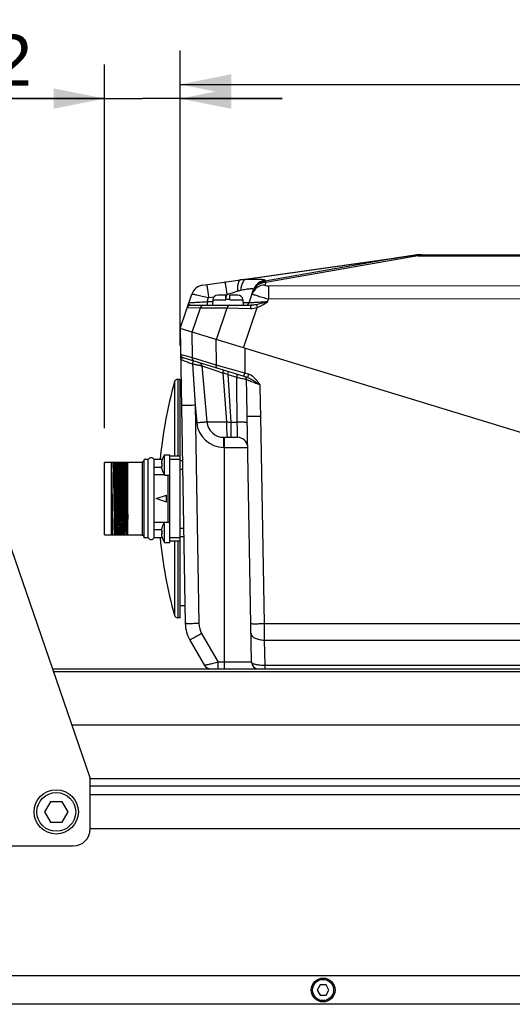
# Model space of a CAD drawing. Header units: millimetres. Extents: x 0 to 420, y 0 to 297.
# Tile 31 of 63: x 157 to 186, y 192 to 250. Entities that reach past the tile are written whole.
import ezdxf

# ---------------------------------------------------------------- set-up
doc = ezdxf.new("R2010")
doc.units = ezdxf.units.MM
doc.header["$LTSCALE"] = 23.1
doc.layers.get('0').update_dxf_attribs({"linetype": 'CONTINUOUS'})
doc.layers.add('COMPONENTS', color=7, linetype='CONTINUOUS')
doc.layers.add('DIMENSION', color=7, linetype='CONTINUOUS')
doc.styles.get("Standard").update_dxf_attribs({"font": 'arial.ttf'})
doc.dimstyles.new('DIMSTYLE_11', dxfattribs={"dimtxt": 3, "dimasz": 3, "dimexe": 0.18, "dimexo": 0.0625, "dimgap": 0.09, "dimtad": 1, "dimdec": 3, "dimlfac": 5, "dimdsep": 46, "dimtxsty": 'STANDARD', "dimblk": '_FILLED', "dimblk1": '_FILLED', "dimblk2": '_FILLED', "dimcen": 0.09, "dimadec": 0, "dimazin": 0, "dimtp": 0.2, "dimtm": 0.2, "dimtfac": 1, "dimtdec": 3, "dimtofl": 0, "dimtmove": 0, "dimatfit": 3, "dimldrblk": '_FILLED', "dimfxl": 1, "dimtolj": 1, "dimarcsym": 0})
doc.dimstyles.new('DIMSTYLE_13', dxfattribs={"dimtxt": 3, "dimasz": 3, "dimexe": 0.18, "dimexo": 0.0625, "dimgap": 0.09, "dimtad": 1, "dimdec": 3, "dimlfac": 5, "dimdsep": 46, "dimtxsty": 'STANDARD', "dimblk": '_FILLED', "dimblk1": '_FILLED', "dimblk2": '_FILLED', "dimcen": 0.09, "dimadec": 0, "dimazin": 0, "dimtp": 0.5, "dimtm": 0.5, "dimtfac": 1, "dimtdec": 3, "dimtofl": 0, "dimtmove": 0, "dimatfit": 3, "dimldrblk": '_FILLED', "dimfxl": 1, "dimtolj": 1, "dimarcsym": 0})

# ---------------------------------------------------------------- blocks, each defined once
blk = doc.blocks.new('_FILLED')
at = {"color": 0, "linetype": 'BYBLOCK'}
blk.add_solid([(0, 0), (-1, 0.2), (-1, -0.2)], dxfattribs=at)
blk = doc.blocks.new('*D22')
at = {"layer": 'DIMENSION', "color": 2, "linetype": 'CONTINUOUS'}
for p, q in [((161.621, 226.142), (161.621, 247.507)), ((166.061, 231.012), (166.061, 247.507)), ((161.621, 245.507), (149.203, 245.507)), ((149.203, 245.507), (163.841, 245.507)), ((172.061, 245.507), (163.841, 245.507)), ((166.061, 245.507), (172.061, 245.507))]:
    blk.add_line(p, q, dxfattribs=at)
at = {"layer": 'DIMENSION', "color": 2, "linetype": 'CONTINUOUS', "xscale": 3, "yscale": 3, "zscale": 3}
blk.add_blockref('_FILLED', (161.621, 245.507), dxfattribs=at)
at = {"layer": 'DIMENSION', "color": 2, "linetype": 'CONTINUOUS', "xscale": 3, "yscale": 3, "zscale": 3, "rotation": 180}
blk.add_blockref('_FILLED', (166.061, 245.507), dxfattribs=at)
at = {"layer": 'DIMENSION', "color": 2, "linetype": 'CONTINUOUS', "insert": (157.355, 249.257), "char_height": 3, "width": 8.15242, "attachment_point": 3, "line_spacing_factor": 0.9}
blk.add_mtext('22.2', dxfattribs=at)
blk = doc.blocks.new('*D23')
at = {"layer": 'DIMENSION', "color": 2, "linetype": 'CONTINUOUS'}
for p, q in [((166.061, 231.012), (166.061, 248.337)), ((214.061, 235.674), (214.061, 248.337)), ((166.061, 246.337), (190.061, 246.337)), ((214.061, 246.337), (190.061, 246.337))]:
    blk.add_line(p, q, dxfattribs=at)
at = {"layer": 'DIMENSION', "color": 2, "linetype": 'CONTINUOUS', "xscale": 3, "yscale": 3, "zscale": 3, "rotation": 180}
blk.add_blockref('_FILLED', (166.061, 246.337), dxfattribs=at)
at = {"layer": 'DIMENSION', "color": 2, "linetype": 'CONTINUOUS', "xscale": 3, "yscale": 3, "zscale": 3}
blk.add_blockref('_FILLED', (214.061, 246.337), dxfattribs=at)
at = {"layer": 'DIMENSION', "color": 2, "linetype": 'CONTINUOUS', "insert": (190.061, 250.087), "char_height": 3, "width": 6.99257, "attachment_point": 2, "line_spacing_factor": 0.9}
blk.add_mtext('240', dxfattribs=at)

msp = doc.modelspace()

# ---------------------------------------------------------------- linework, layer by layer
at = {"layer": 'COMPONENTS', "color": 7, "linetype": 'CONTINUOUS'}
for p, q in [((167.39975, 234.55716), (179.85356, 236.30743)), ((180.27108, 236.33662), (199.85152, 236.33662)), ((170.10775, 233.50394), (170.37849, 234.29024)), ((166.0613, 232.01169), (166.75467, 234.0254)), ((167.97785, 233.68475), (167.9613, 233.36905)), ((168.7413, 233.96905), (168.27743, 233.96905)), ((168.7413, 233.68475), (168.7413, 233.96905)), ((168.9813, 233.70905), (168.7413, 233.70905)), ((168.9813, 233.68475), (168.9813, 233.96905)), ((169.44517, 233.96905), (168.9813, 233.96905)), ((169.74476, 233.68475), (169.7613, 233.36905)), ((166.67134, 233.36905), (170.22549, 233.36905)), ((166.0613, 232.01169), (166.36396, 214.67211)), ((214.0613, 217.33662), (166.0613, 232.01169)), ((170.01366, 229.13023), (166.22962, 230.28713)), ((167.32716, 229.82166), (167.63121, 226.51999)), ((166.0613, 229.01169), (165.92221, 229.01169)), ((166.0613, 215.01169), (166.0613, 229.01169)), ((166.12588, 228.31169), (166.0613, 228.31169)), ((170.25444, 212.40471), (170.00216, 226.85796)), ((168.627, 225.61169), (169.43429, 225.61169)), ((165.1413, 223.39169), (165.1413, 224.59169)), ((165.1413, 224.59169), (165.4613, 224.59169)), ((165.4613, 219.43169), (165.4613, 224.59169)), ((166.0613, 224.51169), (165.4613, 224.51169)), ((161.6213, 219.88169), (161.6213, 224.14169)), ((163.8213, 224.14169), (161.6213, 224.14169)), ((162.0213, 219.88169), (162.0213, 224.14169)), ((162.9813, 219.88169), (162.9813, 224.14169)), ((163.8213, 224.14169), (163.8213, 224.17169)), ((163.8413, 224.17169), (163.8213, 224.17169)), ((163.9413, 219.71169), (163.9413, 224.31169)), ((164.1881, 224.31169), (163.9413, 224.31169)), ((164.1881, 219.71169), (164.1881, 224.31169)), ((164.5313, 223.41002), (164.5313, 223.84455)), ((164.53451, 223.83612), (164.53451, 224.31169)), ((165.00238, 224.31169), (164.53451, 224.31169)), ((164.96666, 223.83612), (164.53451, 223.83612)), ((164.95793, 224.06913), (164.9968, 224.06501)), ((164.9968, 223.91838), (164.95793, 223.91426)), ((164.99442, 224.28597), (164.9968, 224.28496)), ((166.0613, 224.31604), (165.4613, 224.31604)), ((166.0613, 224.24169), (166.19693, 224.24169)), ((164.53451, 220.61117), (164.53451, 223.41221)), ((165.12757, 223.41221), (164.53451, 223.41221)), ((164.9968, 223.69842), (164.99442, 223.69741)), ((165.1413, 223.39169), (165.4613, 223.39169)), ((166.0613, 223.74169), (166.20565, 223.74169)), ((162.34627, 223.19035), (162.34602, 223.20559)), ((162.34921, 223.0055), (162.34627, 223.19035)), ((162.34929, 223.00035), (162.34921, 223.0055)), ((162.3545, 222.6521), (162.34929, 223.00035)), ((162.35738, 222.45208), (162.3545, 222.6521)), ((162.08183, 221.81192), (162.07624, 222.21147)), ((162.16077, 222.21146), (162.16636, 221.81192)), ((162.21838, 222.21145), (162.22422, 221.81193)), ((162.27624, 222.21147), (162.28183, 221.81192)), ((162.36077, 222.21147), (162.35738, 222.45208)), ((162.36475, 221.92699), (162.36077, 222.21147)), ((162.41838, 222.21145), (162.42422, 221.81193)), ((162.47624, 222.21147), (162.48183, 221.81192)), ((162.56636, 221.81192), (162.56077, 222.21147)), ((162.61838, 222.21145), (162.62422, 221.81193)), ((162.67624, 222.21147), (162.68183, 221.81192)), ((162.76636, 221.81192), (162.76077, 222.21147)), ((162.81838, 222.21145), (162.82422, 221.81193)), ((162.87624, 222.21147), (162.88183, 221.81192)), ((162.96636, 221.81192), (162.96077, 222.21145)), ((164.6613, 222.01169), (165.2613, 222.21169)), ((165.2613, 221.81169), (165.2613, 222.21169)), ((162.0213, 222.01169), (162.02422, 221.81194)), ((162.36636, 221.81192), (162.36475, 221.92699)), ((165.2613, 221.81169), (164.6613, 222.01169)), ((160.7813, 205.61169), (155.5133, 220.93677)), ((164.5313, 220.17884), (164.5313, 220.61337)), ((165.12757, 220.61117), (164.53451, 220.61117)), ((164.99442, 220.32597), (164.9968, 220.32496)), ((165.1413, 219.43169), (165.1413, 220.63169)), ((165.1413, 220.63169), (165.4613, 220.63169)), ((161.6213, 219.88169), (163.8213, 219.88169)), ((163.8213, 219.85169), (163.8213, 219.88169)), ((163.8413, 219.85169), (163.8213, 219.85169)), ((164.53451, 219.71169), (164.53451, 220.18726)), ((164.96666, 220.18726), (164.53451, 220.18726)), ((164.95793, 220.10913), (164.9968, 220.10501)), ((164.9968, 219.95838), (164.95793, 219.95426)), ((166.0613, 220.28169), (166.26605, 220.28169)), ((166.0613, 219.78169), (166.27478, 219.78169)), ((164.1881, 219.71169), (163.9413, 219.71169)), ((165.00238, 219.71169), (164.53451, 219.71169)), ((164.9968, 219.73842), (164.99442, 219.73741)), ((165.1413, 219.43169), (165.4613, 219.43169)), ((166.0613, 219.70735), (165.4613, 219.70735)), ((166.0613, 219.51169), (165.4613, 219.51169)), ((166.34582, 215.71169), (166.0613, 215.71169)), ((166.0613, 215.01169), (165.92221, 215.01169)), ((166.63161, 213.70701), (167.49493, 212.21169)), ((158.5813, 212.01169), (242.2613, 212.01169)), ((241.4613, 208.70369), (159.71843, 208.70369)), ((160.7813, 202.61169), (160.7813, 205.61169)), ((158.43489, 204.21169), (158.08848, 203.61169)), ((159.12771, 204.21169), (158.43489, 204.21169)), ((159.47412, 203.61169), (159.12771, 204.21169)), ((241.4613, 204.61169), (160.7813, 204.61169)), ((158.08848, 203.61169), (158.43489, 203.01169)), ((159.12771, 203.01169), (159.47412, 203.61169)), ((158.43489, 203.01169), (159.12771, 203.01169)), ((241.4613, 202.61169), (160.7813, 202.61169)), ((144.7813, 201.61169), (159.7813, 201.61169)), ((241.4613, 193.99169), (93.1613, 193.99169)), ((174.2881, 193.45169), (174.11489, 193.15169)), ((174.11489, 193.15169), (174.2881, 192.85169)), ((174.63451, 193.45169), (174.2881, 193.45169)), ((174.80771, 193.15169), (174.63451, 193.45169)), ((174.63451, 192.85169), (174.80771, 193.15169)), ((174.2881, 192.85169), (174.63451, 192.85169)), ((241.4613, 192.31169), (93.1613, 192.31169))]:
    msp.add_line(p, q, dxfattribs=at)
at = {"layer": 'COMPONENTS', "color": 9, "linetype": 'CONTINUOUS'}
for p, q in [((169.91734, 234.89448), (178.82192, 236.14593)), ((178.82192, 236.14593), (171.04474, 234.77967)), ((180.03777, 236.27428), (171.09719, 234.70363)), ((180.03777, 236.27428), (180.03777, 236.32753)), ((180.03777, 236.27428), (200.08483, 236.27428)), ((171.05954, 234.82266), (171.04474, 234.77967)), ((171.09719, 234.70363), (171.04564, 234.55391)), ((171.2428, 234.51258), (209.06232, 234.55269)), ((167.64015, 233.56175), (167.73073, 233.825)), ((167.73073, 233.825), (168.05554, 233.87065)), ((167.97785, 233.68475), (168.7413, 233.68475)), ((168.7413, 233.78458), (168.80732, 233.97631)), ((168.74158, 233.96707), (168.80732, 233.97631)), ((168.9813, 233.68475), (169.74476, 233.68475)), ((171.18595, 233.56569), (171.24688, 233.74255)), ((171.24688, 233.74255), (209.0664, 233.78267)), ((166.48223, 233.23416), (167.25903, 233.21611)), ((166.76974, 231.7951), (167.25903, 233.21611)), ((167.25903, 233.21611), (168.82981, 233.21611)), ((167.64008, 233.56175), (167.64008, 233.36905)), ((167.9714, 233.56175), (167.64015, 233.56175)), ((168.19587, 231.35909), (168.82981, 233.21611)), ((168.82981, 233.21611), (170.19952, 233.18183)), ((169.78245, 230.87402), (170.58961, 233.23822)), ((166.78303, 230.28019), (166.76424, 231.79678)), ((168.15836, 231.37056), (168.17715, 229.85396)), ((169.85541, 230.85172), (169.85555, 229.38389)), ((166.78303, 230.28019), (166.08813, 230.4749)), ((168.17715, 229.85396), (166.78303, 230.28019)), ((166.79459, 229.91897), (166.94006, 227.49274)), ((167.33269, 229.81997), (167.6323, 226.52071)), ((167.33269, 229.81997), (168.21043, 229.52048)), ((169.85555, 229.38389), (168.17715, 229.85396)), ((165.92221, 229.01169), (165.92221, 224.51169)), ((168.21043, 229.52048), (168.53635, 229.40864)), ((168.53635, 229.40864), (168.57481, 229.39542)), ((168.57481, 229.39542), (168.7805, 226.51431)), ((168.85721, 229.29744), (168.90957, 229.46778)), ((168.85721, 229.29744), (169.03717, 226.50853)), ((168.85721, 229.29744), (169.38244, 229.13773)), ((169.79814, 229.19612), (169.85555, 229.38389)), ((170.07098, 229.31803), (169.85555, 229.38389)), ((170.07104, 229.31801), (170.01363, 229.13024)), ((165.72972, 228.866), (165.72972, 224.51169)), ((166.94006, 227.49274), (167.16384, 214.67211)), ((166.94006, 227.49274), (167.03374, 226.47544)), ((171.01047, 214.67211), (170.79777, 226.85796)), ((169.03717, 226.50853), (169.41447, 226.50517)), ((168.627, 225.02217), (168.627, 225.61169)), ((168.6613, 212.01169), (168.6613, 225.61169)), ((168.627, 225.02217), (170.0342, 225.02217)), ((163.8413, 219.85169), (163.8413, 224.17169)), ((165.3613, 220.63169), (165.3613, 223.39169)), ((165.72972, 219.51169), (165.72972, 215.15739)), ((165.92221, 219.51169), (165.92221, 215.01169)), ((171.01047, 214.67211), (210.26755, 214.67211)), ((167.32443, 214.09305), (168.29919, 212.40471)), ((171.04725, 212.21169), (171.02115, 213.70701)), ((171.02115, 213.70701), (210.26898, 213.70694)), ((168.29919, 212.01169), (168.29919, 212.40471)), ((170.25444, 212.40471), (168.29919, 212.40471)), ((241.4613, 211.83596), (158.64171, 211.83596)), ((210.27358, 212.21171), (171.04725, 212.21169)), ((160.7813, 205.57143), (241.4613, 205.57143)), ((160.7813, 205.14717), (241.4613, 205.14717))]:
    msp.add_line(p, q, dxfattribs=at)
at = {"layer": 'COMPONENTS', "color": 7, "linetype": 'CONTINUOUS'}
for centre, radius in [((158.7813, 203.61169), 1.3), ((158.7813, 203.61169), 1.14), ((174.4613, 193.15169), 0.7), ((174.4613, 193.15169), 0.62)]:
    msp.add_circle(centre, radius, dxfattribs=at)
for centre, radius, start, end in [((199.27264, 105.58121), 132.15665, 98.4476335, 98.9020691), ((180.27108, 233.33662), 3, 90, 98), ((179.26207, 240.31808), 4.05807, 278.4460627, 279.226023), ((180.15579, 234.81699), 1.51514, 94.4674181, 99.2322711), ((167.51109, 233.76494), 0.8, 98, 161), ((168.27743, 233.66905), 0.3, 90, 177), ((169.44517, 233.66905), 0.3, 3, 90), ((166.67133, 233.16905), 0.2, 90.0000395, 161.0000129), ((169.91864, 233.56905), 0.2, 270, 341), ((166.28809, 230.47838), 0.2, 180.9990878, 252.9987294), ((167.12801, 229.80332), 0.2, 5.2614518, 73.0000092), ((165.92221, 228.81169), 0.2, 90, 164.2441535), ((190.02378, 222.01169), 25.24247, 164.2441535, 174.7719082), ((168.627, 226.61169), 1, 185.2592721, 270), ((169.43429, 225.01173), 0.59999, 6.9303616, 89.9999457), ((164.3613, 224.21169), 0.2, 30, 150), ((165.99855, 223.99169), 1.04636, 145.0111925, 163.6146399), ((163.8413, 224.27169), 0.1, 270, 353.9999967), ((164.24951, 223.73254), 0.30323, 19.9736539, 21.6771202), ((166.00664, 223.9917), 1.05156, 175.286342, 175.7775418), ((166.00899, 223.99214), 1.05394, 184.2375423, 196.1815464), ((166.00843, 223.99136), 1.05338, 164.6752701, 175.2758663), ((166.00542, 223.99195), 1.05032, 163.8009735, 164.6630084), ((166.12304, 223.9917), 1.12862, 176.2751906, 183.7248094), ((164.50126, 223.45728), 0.056, 302.4378538, 306.4141026), ((165.99855, 223.99169), 1.04636, 196.3853601, 214.9888075), ((530.61825, 226.77057), 367.68533, 180.7727218, 180.9294784), ((164.50126, 220.56611), 0.056, 53.5858974, 57.5621462), ((165.99855, 220.03169), 1.04636, 145.0111925, 163.6146399), ((163.8413, 219.75169), 0.1, 0, 90), ((164.24951, 220.29084), 0.30323, 338.3228798, 340.0263461), ((166.00664, 220.0317), 1.05156, 175.286342, 175.7775418), ((166.00899, 220.03214), 1.05394, 184.2375423, 196.1815464), ((166.00843, 220.03136), 1.05338, 164.6752701, 175.2758663), ((166.00542, 220.03195), 1.05032, 163.8009735, 164.6630084), ((166.12304, 220.0317), 1.12862, 176.2751906, 183.7248094), ((164.3613, 219.81169), 0.2, 210, 330), ((190.02378, 222.01169), 25.24247, 185.2279691, 195.7558465), ((165.99855, 220.03169), 1.04636, 196.3853601, 214.9888075), ((165.92221, 215.21169), 0.2, 195.7558465, 270), ((168.36366, 214.70701), 2, 181, 209.9999484), ((170.65438, 212.41169), 0.4, 181, 270), ((167.84137, 212.41169), 0.4, 209.9977192, 269.9954339), ((159.7813, 202.61169), 1, 270, 360)]:
    msp.add_arc(centre, radius, start, end, dxfattribs=at)
at = {"layer": 'COMPONENTS', "color": 9, "linetype": 'CONTINUOUS'}
for centre, radius, start, end in [((179.93046, 235.75958), 0.55321, 91.8398535, 97.9905181), ((179.72523, 234.94419), 1.36631, 76.7766251, 84.4186755), ((171.10714, 233.99121), 0.7863, 157.6860388, 160.9962684), ((171.12473, 234.03315), 0.78928, 155.4718856, 160.990365), ((171.11326, 233.98873), 0.79291, 155.4774672, 157.6880249), ((215.20679, 104.24627), 137.77807, 109.4040724, 109.6801889), ((166.66378, 233.46742), 0.09515, 198.9649985, 206.1720849), ((165.2061, 230.39159), 1.65725, 343.4305198, 344.5724717), ((167.13424, 229.80221), 0.19925, 5.113731, 72.9588225), ((159.10586, 201.6497), 29.317, 70.572262, 71.1564588), ((-220.41024, 220.0565), 390.47164, 0.9980623, 1.3131475), ((0.51587, 223.90074), 170.30758, 0.9949357, 1.614108), ((168.62701, 226.62218), 1.60001, 185.2618506, 269.9995977), ((168.62814, 226.61172), 1.00002, 185.2218674, 269.9918397), ((169.02158, 231.51379), 5.00529, 267.2392818, 270.1784907)]:
    msp.add_arc(centre, radius, start, end, dxfattribs=at)
for points, knots in [([(169.60297, 234.8668), (169.56974, 234.86213), (169.49871, 234.79736), (169.45159, 234.64749), (169.42382, 234.44018), (169.42701, 234.28333), (169.43304, 234.19841)], [0, 0, 0, 0, 0.13889567, 0.35290086, 0.64768725, 1, 1, 1, 1]), ([(169.60297, 234.8668), (169.6298, 234.87057), (169.73415, 234.88403), (169.83923, 234.89237), (169.91734, 234.89448)], [0, 0, 0, 0, 0.25739281, 1, 1, 1, 1]), ([(169.91743, 234.89448), (169.82462, 234.86858), (169.71514, 234.70979), (169.64707, 234.48122), (169.62778, 234.33269), (169.6235, 234.25408)], [0, 0, 0, 0, 0.3949321, 0.67734542, 1, 1, 1, 1]), ([(169.91734, 234.89448), (170.07657, 234.90171), (170.30251, 234.90926), (170.58682, 234.90805), (170.75275, 234.90313), (170.89268, 234.89003), (170.9788, 234.87939), (171.06828, 234.84816), (171.05954, 234.82266)], [0, 0, 0, 0, 0.41186979, 0.58527503, 0.73157445, 0.84741349, 0.93033331, 1, 1, 1, 1]), ([(171.05954, 234.82266), (170.92191, 234.81014), (170.6486, 234.71098), (170.4639, 234.48626), (170.40668, 234.36082)], [0, 0, 0, 0, 0.50058483, 1, 1, 1, 1]), ([(167.61939, 234.58802), (167.62062, 234.5882), (167.61964, 234.58013), (167.62334, 234.57243), (167.62518, 234.55275), (167.63162, 234.51618), (167.64061, 234.45235), (167.65449, 234.35954), (167.6709, 234.24559), (167.69681, 234.06519), (167.71692, 233.9231), (167.73073, 233.825)], [0, 0, 0, 0, 0.00481313, 0.01908756, 0.04269576, 0.07547568, 0.16715753, 0.29080354, 0.4417704, 0.61460325, 1, 1, 1, 1]), ([(168.69598, 234.73933), (168.69721, 234.7395), (168.69623, 234.73144), (168.69993, 234.72373), (168.70177, 234.70405), (168.70821, 234.66748), (168.7172, 234.60365), (168.73108, 234.51085), (168.74749, 234.39689), (168.7734, 234.2165), (168.79351, 234.07441), (168.80732, 233.97631)], [0, 0, 0, 0, 0.00481313, 0.01908757, 0.04269577, 0.07547568, 0.16715754, 0.29080355, 0.44177041, 0.61460326, 1, 1, 1, 1]), ([(169.6235, 234.25408), (169.72756, 234.277), (169.87664, 234.30699), (170.06534, 234.3348), (170.17874, 234.34596), (170.26986, 234.34833), (170.33203, 234.34149), (170.37785, 234.32562), (170.38156, 234.29915), (170.3785, 234.29025)], [0, 0, 0, 0, 0.40307027, 0.57515133, 0.72075981, 0.83532157, 0.91582883, 0.96438974, 1, 1, 1, 1]), ([(171.04564, 234.55391), (170.88348, 234.55621), (170.5509, 234.45969), (170.34134, 234.18235), (170.28923, 234.03099)], [0, 0, 0, 0, 0.50326124, 1, 1, 1, 1]), ([(171.09719, 234.70363), (170.93503, 234.70593), (170.60245, 234.60941), (170.39289, 234.33206), (170.34078, 234.18071)], [0, 0, 0, 0, 0.50325984, 1, 1, 1, 1]), ([(171.04474, 234.77967), (170.90711, 234.76714), (170.63379, 234.66799), (170.4491, 234.44326), (170.39187, 234.31782)], [0, 0, 0, 0, 0.50058483, 1, 1, 1, 1]), ([(171.04564, 234.55391), (171.04357, 234.54786), (171.065, 234.5291), (171.12896, 234.51984), (171.19456, 234.51252), (171.2428, 234.51258)], [0, 0, 0, 0, 0.09219353, 0.30505319, 1, 1, 1, 1]), ([(171.04474, 234.77967), (171.05007, 234.77583), (171.07322, 234.75484), (171.08792, 234.72627), (171.09719, 234.70363)], [0, 0, 0, 0, 0.2115233, 1, 1, 1, 1]), ([(171.2428, 234.51258), (171.24364, 234.47995), (171.24588, 234.22326), (171.24663, 233.96659), (171.24688, 233.74255)], [0, 0, 0, 0, 0.12715663, 1, 1, 1, 1]), ([(166.75467, 234.0254), (166.75532, 234.0272), (166.76459, 234.02647), (166.77734, 234.02633), (166.80235, 234.02268), (166.851, 234.01519), (166.93335, 233.99984), (167.0532, 233.97594), (167.19894, 233.94506), (167.42781, 233.89484), (167.60727, 233.85386), (167.73073, 233.825)], [0, 0, 0, 0, 0.00576569, 0.02062212, 0.04479089, 0.07811606, 0.17081695, 0.29516592, 0.44638834, 0.61865128, 1, 1, 1, 1]), ([(170.28923, 234.03099), (170.28864, 234.02926), (170.29691, 234.02476), (170.3078, 234.01935), (170.3313, 234.01028), (170.37739, 233.99374), (170.4572, 233.96781), (170.57441, 233.93188), (170.71816, 233.88962), (170.94492, 233.82482), (171.1236, 233.7756), (171.24688, 233.74255)], [0, 0, 0, 0, 0.00548472, 0.01996569, 0.04378487, 0.07680508, 0.16909545, 0.29337473, 0.44486546, 0.61763102, 1, 1, 1, 1]), ([(167.64015, 233.56175), (167.50844, 233.55382), (167.31609, 233.54245), (167.06945, 233.52831), (166.90916, 233.51942), (166.79063, 233.51299), (166.71104, 233.50907), (166.66371, 233.5065), (166.628, 233.50564), (166.59803, 233.50276), (166.58744, 233.50556), (166.57456, 233.50226), (166.57512, 233.50394)], [0, 0, 0, 0, 0.3710906, 0.54198669, 0.69475661, 0.82274736, 0.87543107, 0.91957934, 0.95454904, 0.97983121, 0.99503142, 1, 1, 1, 1]), ([(166.67134, 233.36905), (166.66079, 233.36905), (166.6234, 233.37402), (166.59022, 233.40136), (166.57839, 233.42545)], [0, 0, 0, 0, 0.28204609, 1, 1, 1, 1]), ([(167.3891, 233.36905), (167.35805, 233.36905), (167.289, 233.32618), (167.26542, 233.25555), (167.25903, 233.21611)], [0, 0, 0, 0, 0.437351, 1, 1, 1, 1]), ([(168.95987, 233.36905), (168.92882, 233.36905), (168.85977, 233.32618), (168.8362, 233.25555), (168.82981, 233.21611)], [0, 0, 0, 0, 0.437351, 1, 1, 1, 1]), ([(170.10775, 233.50394), (170.10705, 233.50206), (170.09611, 233.50576), (170.0816, 233.50247), (170.05118, 233.50523), (170.01209, 233.50559), (169.96135, 233.50765), (169.8744, 233.51066), (169.80414, 233.51344), (169.75421, 233.51541)], [0, 0, 0, 0, 0.01698645, 0.0664341, 0.14803577, 0.26100912, 0.40418729, 0.57625083, 1, 1, 1, 1]), ([(171.18596, 233.56571), (171.05292, 233.55769), (170.85856, 233.54608), (170.60931, 233.53141), (170.44715, 233.52205), (170.32711, 233.51512), (170.24637, 233.51078), (170.19826, 233.50784), (170.16189, 233.5068), (170.1313, 233.50326), (170.12044, 233.50641), (170.10717, 233.50219), (170.10774, 233.50393)], [0, 0, 0, 0, 0.37024193, 0.54085724, 0.69350679, 0.82160594, 0.87443614, 0.91877977, 0.95398388, 0.97949666, 0.99489861, 1, 1, 1, 1]), ([(170.22549, 233.36905), (170.21977, 233.36905), (170.21208, 233.34399), (170.20575, 233.31039), (170.20032, 233.2497), (170.19898, 233.20601), (170.19877, 233.18182)], [0, 0, 0, 0, 0.08946443, 0.30346072, 0.62113791, 1, 1, 1, 1]), ([(170.52904, 233.40194), (170.50351, 233.39695), (170.40324, 233.37919), (170.30133, 233.36905), (170.22549, 233.36905)], [0, 0, 0, 0, 0.2554071, 1, 1, 1, 1]), ([(170.52904, 233.40194), (170.53274, 233.39231), (170.55327, 233.33786), (170.57321, 233.28319), (170.58951, 233.23818)], [0, 0, 0, 0, 0.17730775, 1, 1, 1, 1]), ([(166.0932, 230.18432), (166.09318, 230.18551), (166.10084, 230.18086), (166.10824, 230.18044), (166.12704, 230.17252), (166.16177, 230.1605), (166.2218, 230.13759), (166.3082, 230.10522), (166.41303, 230.06529), (166.57715, 230.00263), (166.7059, 229.95315), (166.79459, 229.91896)], [0, 0, 0, 0, 0.00477302, 0.01940812, 0.04377803, 0.07757309, 0.17160888, 0.29703364, 0.44836787, 0.61974407, 1, 1, 1, 1]), ([(166.15166, 230.27924), (166.16899, 230.28805), (166.19665, 230.29426), (166.22285, 230.28919), (166.22961, 230.28712)], [0, 0, 0, 0, 0.73330737, 1, 1, 1, 1]), ([(166.86649, 230.09242), (166.83574, 230.10182), (166.78006, 230.16342), (166.77741, 230.23999), (166.78303, 230.28019)], [0, 0, 0, 0, 0.4420328, 1, 1, 1, 1]), ([(166.79459, 229.91897), (166.86315, 229.90683), (166.96225, 229.8892), (167.08798, 229.86655), (167.16721, 229.85224), (167.23197, 229.84018), (167.27649, 229.83225), (167.30231, 229.82676), (167.31591, 229.82493), (167.32184, 229.82208), (167.32709, 229.82256), (167.32716, 229.82166)], [0, 0, 0, 0, 0.38578039, 0.55769008, 0.70802373, 0.83157089, 0.92359862, 0.95663466, 0.98049997, 0.99500308, 1, 1, 1, 1]), ([(166.80364, 229.95073), (166.81251, 229.98289), (166.82187, 230.03134), (166.83517, 230.08382), (166.83008, 230.10057)], [0, 0, 0, 0, 0.65587753, 1, 1, 1, 1]), ([(166.83008, 230.10057), (166.8298, 230.10148), (166.82922, 230.10303), (166.82791, 230.10421), (166.82725, 230.10441)], [0, 0, 0, 0, 0.58343111, 1, 1, 1, 1]), ([(167.32716, 229.82166), (167.32712, 229.82213), (167.33029, 229.82029), (167.33131, 229.82044), (167.33269, 229.81997)], [0, 0, 0, 0, 0.24311881, 1, 1, 1, 1]), ([(168.2606, 229.66619), (168.22985, 229.67559), (168.17417, 229.7372), (168.17152, 229.81376), (168.17715, 229.85396)], [0, 0, 0, 0, 0.4420328, 1, 1, 1, 1]), ([(168.57481, 229.39542), (168.5854, 229.4341), (168.59689, 229.48805), (168.60081, 229.54156), (168.59587, 229.56369), (168.59038, 229.56537)], [0, 0, 0, 0, 0.69042135, 0.90110239, 1, 1, 1, 1]), ([(169.38244, 229.13773), (169.38919, 229.1598), (169.40166, 229.19995), (169.41579, 229.24782), (169.42562, 229.27715), (169.42938, 229.29389), (169.43391, 229.30021), (169.43348, 229.30752), (169.43457, 229.30728)], [0, 0, 0, 0, 0.39036128, 0.71367714, 0.83573966, 0.92579602, 0.98114265, 1, 1, 1, 1]), ([(169.38244, 229.13773), (169.41499, 229.13123), (169.53649, 229.1066), (169.65775, 229.0808), (169.74624, 229.06062)], [0, 0, 0, 0, 0.2678403, 1, 1, 1, 1]), ([(169.74624, 229.06062), (169.7936, 229.04982), (169.86432, 229.03169), (169.93633, 229.01503), (169.95885, 229.00484)], [0, 0, 0, 0, 0.6627337, 1, 1, 1, 1]), ([(169.95885, 229.00484), (170.05269, 228.97116), (170.31753, 228.86658), (170.58342, 228.76494), (170.75587, 228.69799)], [0, 0, 0, 0, 0.35020734, 1, 1, 1, 1]), ([(170.01363, 229.13023), (170.09346, 229.10582), (170.24514, 229.02743), (170.38759, 228.93742), (170.4595, 228.89126)], [0, 0, 0, 0, 0.49416826, 1, 1, 1, 1]), ([(170.54837, 228.96675), (170.45133, 229.08028), (170.30303, 229.22313), (170.11878, 229.30341), (170.07098, 229.31803)], [0, 0, 0, 0, 0.74924303, 1, 1, 1, 1]), ([(166.94006, 227.49274), (166.83804, 227.49096), (166.68991, 227.48883), (166.50145, 227.48728), (166.38172, 227.4868), (166.2838, 227.48722), (166.21655, 227.48778), (166.17757, 227.48931), (166.15712, 227.4896), (166.1481, 227.49166), (166.1402, 227.49137), (166.14018, 227.49274)], [0, 0, 0, 0, 0.38252664, 0.55528648, 0.70669946, 0.83104053, 0.92343105, 0.95651765, 0.98038299, 0.99487643, 1, 1, 1, 1]), ([(170.00216, 226.85796), (170.00218, 226.85661), (170.01003, 226.8569), (170.01898, 226.85486), (170.0393, 226.85457), (170.07802, 226.85305), (170.14484, 226.8525), (170.24216, 226.85209), (170.36121, 226.85255), (170.54875, 226.8541), (170.69618, 226.8562), (170.79777, 226.85796)], [0, 0, 0, 0, 0.00511495, 0.01958735, 0.04341969, 0.07646263, 0.16874553, 0.29297584, 0.44431192, 0.61707047, 1, 1, 1, 1]), ([(167.03374, 226.47544), (167.10986, 226.48245), (167.22041, 226.49228), (167.36111, 226.50394), (167.45051, 226.51096), (167.52366, 226.5161), (167.57391, 226.51943), (167.6031, 226.52046), (167.61839, 226.52138), (167.62523, 226.52035), (167.63112, 226.52101), (167.63121, 226.51999)], [0, 0, 0, 0, 0.38262599, 0.55538605, 0.7067807, 0.83109504, 0.92345936, 0.95653522, 0.98039227, 0.99488008, 1, 1, 1, 1]), ([(167.63121, 226.51999), (167.63122, 226.5199), (167.63192, 226.52024), (167.63205, 226.52047), (167.6323, 226.52071)], [0, 0, 0, 0, 0.2167346, 1, 1, 1, 1]), ([(167.6323, 226.52071), (167.64037, 226.51923), (167.67022, 226.52091), (167.73371, 226.51837), (167.83564, 226.51871), (168.03899, 226.51677), (168.35805, 226.51598), (168.63077, 226.51468), (168.7805, 226.51431)], [0, 0, 0, 0, 0.02140808, 0.07729505, 0.16651948, 0.28740066, 0.60880069, 1, 1, 1, 1]), ([(168.7805, 226.51431), (168.78114, 226.39702), (168.78367, 226.22757), (168.79102, 226.01344), (168.79769, 225.87872), (168.8056, 225.77129), (168.81386, 225.68583), (168.8228, 225.64377), (168.82977, 225.61169), (168.83637, 225.61169)], [0, 0, 0, 0, 0.38770158, 0.5596673, 0.70916447, 0.83126999, 0.92186001, 0.97818474, 1, 1, 1, 1]), ([(169.03717, 226.50853), (169.03727, 226.39188), (169.03765, 226.22357), (169.03869, 226.0104), (169.03969, 225.87734), (169.04062, 225.78106), (169.04163, 225.71761), (169.04208, 225.68064), (169.04329, 225.65257), (169.04275, 225.63001), (169.04553, 225.6206), (169.04379, 225.61169), (169.04522, 225.61169)], [0, 0, 0, 0, 0.39014428, 0.56293022, 0.7129606, 0.83527991, 0.88467334, 0.92568571, 0.95795337, 0.98118087, 0.9952262, 1, 1, 1, 1]), ([(170.00925, 226.45167), (170.00915, 226.45727), (169.99074, 226.46872), (169.95823, 226.47687), (169.90244, 226.48695), (169.79594, 226.49794), (169.63053, 226.50597), (169.49039, 226.50637), (169.41447, 226.50513)], [0, 0, 0, 0, 0.02785539, 0.08707293, 0.17958453, 0.30279751, 0.6225858, 1, 1, 1, 1]), ([(169.43429, 225.61169), (169.43569, 225.61169), (169.43315, 225.62063), (169.43581, 225.62989), (169.43418, 225.6524), (169.43446, 225.68033), (169.43361, 225.71715), (169.43254, 225.78033), (169.43043, 225.87623), (169.42737, 226.00877), (169.42358, 226.16149), (169.41924, 226.32921), (169.41611, 226.44547), (169.41447, 226.50517)], [0, 0, 0, 0, 0.0047038, 0.01870628, 0.04192298, 0.07415117, 0.11512537, 0.16450741, 0.28675463, 0.43681181, 0.60963638, 0.79950852, 1, 1, 1, 1]), ([(167.16384, 214.67211), (167.06182, 214.67033), (166.9137, 214.6682), (166.72524, 214.66665), (166.6055, 214.66618), (166.50758, 214.66659), (166.44034, 214.66715), (166.40136, 214.66868), (166.38091, 214.66898), (166.37189, 214.67103), (166.36399, 214.67074), (166.36396, 214.67211)], [0, 0, 0, 0, 0.38252664, 0.55528648, 0.70669946, 0.83104053, 0.92343105, 0.95651765, 0.98038299, 0.99487643, 1, 1, 1, 1]), ([(170.21486, 214.67211), (170.21489, 214.67075), (170.22273, 214.67105), (170.23169, 214.669), (170.25201, 214.66871), (170.29073, 214.6672), (170.35754, 214.66664), (170.45486, 214.66623), (170.57391, 214.6667), (170.76145, 214.66824), (170.90889, 214.67035), (171.01047, 214.67211)], [0, 0, 0, 0, 0.00511495, 0.01958735, 0.04341969, 0.07646263, 0.16874553, 0.29297584, 0.44431192, 0.61707047, 1, 1, 1, 1]), ([(171.02115, 213.70701), (171.02027, 213.78254), (171.01656, 214.10424), (171.01306, 214.42594), (171.01047, 214.67211)], [0, 0, 0, 0, 0.2347768, 1, 1, 1, 1]), ([(167.32443, 214.09305), (167.23666, 214.04239), (167.1091, 213.96922), (166.94639, 213.87703), (166.84295, 213.81891), (166.75806, 213.77206), (166.6997, 213.74), (166.66534, 213.7225), (166.64759, 213.71267), (166.63887, 213.71024), (166.63228, 213.70586), (166.63161, 213.70701)], [0, 0, 0, 0, 0.38321397, 0.55599372, 0.70730259, 0.83147949, 0.92370148, 0.95671455, 0.98051753, 0.9949565, 1, 1, 1, 1]), ([(170.22497, 214.09305), (170.22592, 214.03866), (170.28666, 213.91544), (170.47358, 213.7981), (170.72703, 213.72142), (170.91963, 213.70592), (171.02115, 213.70701)], [0, 0, 0, 0, 0.17143282, 0.39620201, 0.68008098, 1, 1, 1, 1]), ([(168.29919, 212.40471), (168.19851, 212.37981), (168.05186, 212.34373), (167.86448, 212.29812), (167.74392, 212.26889), (167.64411, 212.24529), (167.57521, 212.22848), (167.53442, 212.21996), (167.51347, 212.21402), (167.50301, 212.21434), (167.49561, 212.21042), (167.49493, 212.21169)], [0, 0, 0, 0, 0.37615911, 0.54768751, 0.69958256, 0.82576369, 0.92058049, 0.95481656, 0.97962798, 0.99475573, 1, 1, 1, 1]), ([(171.04725, 212.21169), (170.94437, 212.21116), (170.75427, 212.21924), (170.53327, 212.25105), (170.39053, 212.29332), (170.30954, 212.32774), (170.25499, 212.37314), (170.25444, 212.40471)], [0, 0, 0, 0, 0.36567288, 0.6742462, 0.79430192, 0.88775591, 1, 1, 1, 1]), ([(171.0491, 212.01169), (171.04795, 212.01169), (171.05008, 212.019), (171.04763, 212.02652), (171.04862, 212.0447), (171.04753, 212.07836), (171.04771, 212.1355), (171.04734, 212.1841), (171.04725, 212.21169)], [0, 0, 0, 0, 0.0172515, 0.06829013, 0.15229212, 0.26795715, 0.58610567, 1, 1, 1, 1])]:
    msp.add_open_spline(points, degree=3, knots=knots, dxfattribs=at)
for points in [[(169.43304, 234.19841), (169.49543, 234.22037), (169.55891, 234.23986), (169.6235, 234.25408)], [(166.5738, 233.43649), (166.56649, 233.45776), (166.56778, 233.48268), (166.57512, 233.50394)], [(170.19952, 233.18183), (170.33085, 233.17848), (170.4643, 233.19872), (170.58961, 233.23821)], [(170.81301, 233.46738), (170.71884, 233.44356), (170.62437, 233.4206), (170.52904, 233.40194)], [(170.58961, 233.23822), (170.6862, 233.27319), (170.77901, 233.31885), (170.86863, 233.36905)], [(171.18599, 233.56571), (171.06184, 233.53228), (170.93766, 233.49892), (170.81301, 233.46738)], [(170.86863, 233.36905), (170.97719, 233.42987), (171.08178, 233.49762), (171.18595, 233.56569)], [(166.0932, 230.18432), (166.09279, 230.20736), (166.10065, 230.23193), (166.11509, 230.24988)], [(166.1151, 230.24988), (166.1249, 230.26206), (166.13772, 230.27216), (166.15166, 230.27924)], [(169.41447, 226.50517), (169.4041, 227.3827), (169.39341, 228.26022), (169.38244, 229.13773)], [(169.95889, 229.00484), (169.95727, 229.06651), (169.92056, 229.13297), (169.86879, 229.16653)], [(170.4595, 228.89126), (170.55874, 228.82758), (170.65729, 228.76282), (170.7558, 228.69801)], [(170.75587, 228.69792), (170.68919, 228.7894), (170.62194, 228.88072), (170.54837, 228.96675)], [(167.16384, 214.67211), (167.16734, 214.47183), (167.22428, 214.26652), (167.32443, 214.09305)]]:
    msp.add_open_spline(points, degree=3, dxfattribs=at)
at = {"layer": 'COMPONENTS', "color": 7, "linetype": 'CONTINUOUS'}
for points, knots in [([(162.07624, 222.21147), (162.07335, 222.4178), (162.06779, 222.80927), (162.05937, 223.35031), (162.05097, 223.7874), (162.04465, 224.03935), (162.04065, 224.14169)], [0, 0, 0, 0, 0.32065552, 0.60838114, 0.8408412, 1, 1, 1, 1]), ([(162.12518, 224.14169), (162.12918, 224.03935), (162.1355, 223.7874), (162.1439, 223.3503), (162.15232, 222.80926), (162.15788, 222.41779), (162.16077, 222.21146)], [0, 0, 0, 0, 0.15915975, 0.39161961, 0.679345, 1, 1, 1, 1]), ([(162.17813, 224.14169), (162.18041, 224.10852), (162.18406, 224.02523), (162.1914, 223.79657), (162.19949, 223.40799), (162.209, 222.84786), (162.21513, 222.43311), (162.21838, 222.21145)], [0, 0, 0, 0, 0.05166202, 0.12951734, 0.35548686, 0.65555522, 1, 1, 1, 1]), ([(162.24065, 224.14169), (162.24465, 224.03935), (162.25097, 223.7874), (162.25937, 223.35031), (162.26779, 222.80927), (162.27335, 222.4178), (162.27624, 222.21147)], [0, 0, 0, 0, 0.15915993, 0.39161897, 0.67934474, 1, 1, 1, 1]), ([(162.34602, 223.20559), (162.34296, 223.3927), (162.33729, 223.70476), (162.33006, 224.01681), (162.32518, 224.14169)], [0, 0, 0, 0, 0.59958953, 1, 1, 1, 1]), ([(162.37813, 224.14169), (162.38041, 224.10852), (162.38406, 224.02523), (162.3914, 223.79657), (162.39949, 223.40799), (162.409, 222.84786), (162.41513, 222.43311), (162.41838, 222.21145)], [0, 0, 0, 0, 0.05166202, 0.12951734, 0.35548686, 0.65555522, 1, 1, 1, 1]), ([(162.44065, 224.14169), (162.44465, 224.03935), (162.45097, 223.7874), (162.45937, 223.35031), (162.46779, 222.80926), (162.47335, 222.41779), (162.47624, 222.21147)], [0, 0, 0, 0, 0.15915712, 0.39161919, 0.67934667, 1, 1, 1, 1]), ([(162.56077, 222.21147), (162.55788, 222.4178), (162.55232, 222.80927), (162.5439, 223.35031), (162.5355, 223.7874), (162.52918, 224.03935), (162.52518, 224.14169)], [0, 0, 0, 0, 0.32065273, 0.60838235, 0.84084238, 1, 1, 1, 1]), ([(162.57813, 224.14169), (162.58041, 224.10852), (162.58406, 224.02523), (162.5914, 223.79657), (162.59949, 223.40799), (162.609, 222.84786), (162.61513, 222.43311), (162.61838, 222.21145)], [0, 0, 0, 0, 0.05166202, 0.12951734, 0.35548686, 0.65555522, 1, 1, 1, 1]), ([(162.64065, 224.14169), (162.64465, 224.03935), (162.65097, 223.7874), (162.65937, 223.35031), (162.66779, 222.80927), (162.67335, 222.4178), (162.67624, 222.21147)], [0, 0, 0, 0, 0.15915762, 0.39161765, 0.67934727, 1, 1, 1, 1]), ([(162.76077, 222.21147), (162.75788, 222.4178), (162.75232, 222.80927), (162.7439, 223.35031), (162.7355, 223.7874), (162.72918, 224.03935), (162.72518, 224.14169)], [0, 0, 0, 0, 0.32065648, 0.6083809, 0.84084117, 1, 1, 1, 1]), ([(162.77813, 224.14169), (162.78041, 224.10852), (162.78406, 224.02523), (162.7914, 223.79657), (162.79949, 223.40799), (162.809, 222.84786), (162.81513, 222.43311), (162.81838, 222.21145)], [0, 0, 0, 0, 0.05166202, 0.12951734, 0.35548686, 0.65555522, 1, 1, 1, 1]), ([(162.84065, 224.14169), (162.84465, 224.03935), (162.85097, 223.7874), (162.85937, 223.35031), (162.86779, 222.80927), (162.87335, 222.4178), (162.87624, 222.21147)], [0, 0, 0, 0, 0.15915883, 0.3916191, 0.67934352, 1, 1, 1, 1]), ([(162.96077, 222.21145), (162.95788, 222.41778), (162.95232, 222.80926), (162.9439, 223.3503), (162.9355, 223.78739), (162.92918, 224.03935), (162.92518, 224.14169)], [0, 0, 0, 0, 0.32065701, 0.6083816, 0.8408413, 1, 1, 1, 1]), ([(162.97813, 224.14169), (162.97841, 224.13762), (162.97963, 224.11873), (162.9806, 224.09983), (162.9813, 224.085)], [0, 0, 0, 0, 0.21554054, 1, 1, 1, 1]), ([(162.02422, 221.81194), (162.02747, 221.59027), (162.0336, 221.17552), (162.04311, 220.61538), (162.0512, 220.2268), (162.05855, 219.99815), (162.0622, 219.91486), (162.06447, 219.88169)], [0, 0, 0, 0, 0.34445826, 0.64452105, 0.87048535, 0.94833895, 1, 1, 1, 1]), ([(162.11742, 219.88169), (162.11342, 219.98404), (162.1071, 220.23599), (162.0987, 220.67308), (162.09028, 221.21412), (162.08472, 221.60559), (162.08183, 221.81192)], [0, 0, 0, 0, 0.1591588, 0.39161885, 0.67934447, 1, 1, 1, 1]), ([(162.16636, 221.81192), (162.16925, 221.60559), (162.17481, 221.21412), (162.18323, 220.67308), (162.19163, 220.23599), (162.19795, 219.98404), (162.20195, 219.88169)], [0, 0, 0, 0, 0.32065499, 0.60838039, 0.84084025, 1, 1, 1, 1]), ([(162.22422, 221.81193), (162.22747, 221.59028), (162.2336, 221.17553), (162.24311, 220.61539), (162.2512, 220.22681), (162.25855, 219.99815), (162.2622, 219.91486), (162.26447, 219.88169)], [0, 0, 0, 0, 0.34444478, 0.64451314, 0.87048266, 0.94833798, 1, 1, 1, 1]), ([(162.28183, 221.81192), (162.28472, 221.60559), (162.29028, 221.21412), (162.2987, 220.67308), (162.3071, 220.23599), (162.31342, 219.98404), (162.31742, 219.88169)], [0, 0, 0, 0, 0.32065316, 0.60838092, 0.84083954, 1, 1, 1, 1]), ([(162.40195, 219.88169), (162.39795, 219.98404), (162.39163, 220.23599), (162.38323, 220.67308), (162.37481, 221.21412), (162.36925, 221.60559), (162.36636, 221.81192)], [0, 0, 0, 0, 0.15915688, 0.39161868, 0.67934788, 1, 1, 1, 1]), ([(162.42422, 221.81193), (162.42747, 221.59028), (162.4336, 221.17553), (162.44311, 220.61539), (162.4512, 220.22681), (162.45855, 219.99815), (162.4622, 219.91486), (162.46447, 219.88169)], [0, 0, 0, 0, 0.34444478, 0.64451314, 0.87048266, 0.94833798, 1, 1, 1, 1]), ([(162.48183, 221.81192), (162.48472, 221.60559), (162.49028, 221.21412), (162.4987, 220.67308), (162.5071, 220.23599), (162.51342, 219.98404), (162.51742, 219.88169)], [0, 0, 0, 0, 0.32065212, 0.60838132, 0.84084312, 1, 1, 1, 1]), ([(162.60195, 219.88169), (162.59795, 219.98404), (162.59163, 220.23599), (162.58323, 220.67308), (162.57481, 221.21412), (162.56925, 221.60559), (162.56636, 221.81192)], [0, 0, 0, 0, 0.15915916, 0.39161916, 0.67934374, 1, 1, 1, 1]), ([(162.62422, 221.81193), (162.62747, 221.59028), (162.6336, 221.17553), (162.64311, 220.61539), (162.6512, 220.22681), (162.65855, 219.99815), (162.6622, 219.91486), (162.66447, 219.88169)], [0, 0, 0, 0, 0.34444478, 0.64451314, 0.87048266, 0.94833798, 1, 1, 1, 1]), ([(162.68183, 221.81192), (162.68472, 221.60559), (162.69028, 221.21412), (162.6987, 220.67308), (162.7071, 220.23599), (162.71342, 219.98404), (162.71742, 219.88169)], [0, 0, 0, 0, 0.32065626, 0.60838084, 0.84084084, 1, 1, 1, 1]), ([(162.80195, 219.88169), (162.79795, 219.98404), (162.79163, 220.23599), (162.78323, 220.67308), (162.77481, 221.21412), (162.76925, 221.60559), (162.76636, 221.81192)], [0, 0, 0, 0, 0.15915734, 0.39161781, 0.6793476, 1, 1, 1, 1]), ([(162.82422, 221.81193), (162.82747, 221.59028), (162.8336, 221.17553), (162.84311, 220.61539), (162.8512, 220.22681), (162.85855, 219.99815), (162.8622, 219.91486), (162.86447, 219.88169)], [0, 0, 0, 0, 0.34444478, 0.64451314, 0.87048266, 0.94833798, 1, 1, 1, 1]), ([(162.88183, 221.81192), (162.88472, 221.60559), (162.89028, 221.21412), (162.8987, 220.67308), (162.9071, 220.23599), (162.91342, 219.98404), (162.91742, 219.88169)], [0, 0, 0, 0, 0.3206524, 0.60838219, 0.84084266, 1, 1, 1, 1])]:
    msp.add_open_spline(points, degree=3, knots=knots, dxfattribs=at)

# ---------------------------------------------------------------- dimensions: what is measured, and where the dimension line sits
at = {"layer": 'DIMENSION', "color": 2, "linetype": 'CONTINUOUS'}
for base, p1, p2, dimstyle, picture, middle in [((214.0613, 246.33662), (166.0613, 231.01169), (214.0613, 235.67362), 'DIMSTYLE_13', '*D23', (186.56502, 248.58662)), ((166.0613, 245.50651), (161.6213, 226.14169), (166.0613, 231.01169), 'DIMSTYLE_11', '*D22', (145.12666, 247.75651))]:
    dim = msp.add_linear_dim(base=base, p1=p1, p2=p2, dimstyle=dimstyle, dxfattribs=at)
    dim.commit()
    dim.dimension.update_dxf_attribs({"geometry": picture, "text_midpoint": middle, "dimtype": 160})

doc.saveas('drawing.dxf')
